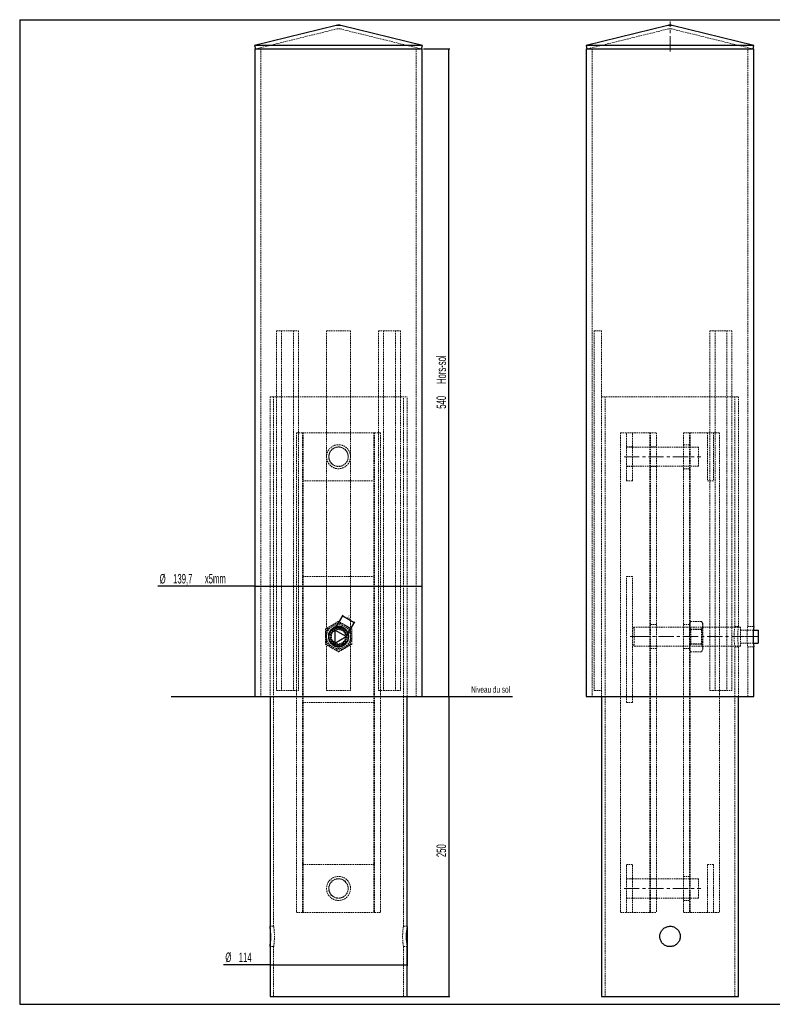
# Model space of a CAD drawing. Header units: millimetres. Extents: x 10 to 1179, y 10 to 831.
# Tile 1 of 2: x 10 to 638, y 10 to 831. Entities that reach past the tile are written whole.
import ezdxf

# ---------------------------------------------------------------- set-up
doc = ezdxf.new("R2010")
doc.units = ezdxf.units.MM
doc.linetypes.add('CENTERX2', pattern=[20.32, 12.7, -2.54, 2.54, -2.54])
doc.linetypes.add('HIDDEN', pattern=[1.905, 1.27, -0.635])
doc.layers.add('FORMAT', color=7, linetype='Continuous')
doc.styles.add('SLDTEXTSTYLE1', font='TXT', dxfattribs={"width": 0.605})
doc.dimstyles.new('SLDDIMSTYLE0', dxfattribs={"dimtxt": 7.704956, "dimasz": 1, "dimexe": 0, "dimexo": 0.0625, "dimgap": 1.926239, "dimtad": 1, "dimrnd": 1e-09, "dimzin": 12, "dimdsep": 46, "dimtxsty": 'SLDTEXTSTYLE1', "dimsah": 1, "dimcen": 0.09, "dimadec": 0, "dimazin": 3, "dimtfac": 1, "dimtofl": 0, "dimtmove": 0, "dimatfit": 3, "dimfxl": 1, "dimfrac": 2, "dimtolj": 1, "dimtzin": 12, "dimarcsym": 0})
doc.dimstyles.new('SLDDIMSTYLE1', dxfattribs={"dimtxt": 7.704956, "dimasz": 1, "dimexe": 0, "dimexo": 0.0625, "dimgap": 1.926239, "dimtad": 1, "dimdec": 0, "dimrnd": 1e-09, "dimzin": 12, "dimdsep": 46, "dimtxsty": 'SLDTEXTSTYLE1', "dimsah": 1, "dimcen": 0.09, "dimadec": 0, "dimazin": 3, "dimtfac": 1, "dimtofl": 0, "dimtmove": 0, "dimatfit": 3, "dimfxl": 1, "dimfrac": 2, "dimtolj": 1, "dimtzin": 12, "dimarcsym": 0})
doc.dimstyles.new('SLDDIMSTYLE2', dxfattribs={"dimtxt": 2.568319, "dimasz": 1, "dimexe": 0, "dimexo": 0.0625, "dimgap": 0.64208, "dimtad": 1, "dimrnd": 1e-09, "dimzin": 12, "dimdsep": 46, "dimtxsty": 'SLDTEXTSTYLE1', "dimsah": 1, "dimcen": 0.09, "dimadec": 0, "dimazin": 3, "dimtfac": 1, "dimtofl": 0, "dimtmove": 0, "dimatfit": 3, "dimfxl": 1, "dimfrac": 2, "dimtolj": 1, "dimtzin": 12, "dimarcsym": 0})

# ---------------------------------------------------------------- blocks, each defined once
blk = doc.blocks.new('_D')
at = {"layer": 'FORMAT'}
for p, q in [((346.9, 266.59), (369.05, 266.59)), ((368.06, 266.59), (368.06, 16.59)), ((331.2, 16.59), (369.05, 16.59))]:
    blk.add_line(p, q, dxfattribs=at)
for points in [[(368.06, 266.59), (367.81, 265.59), (368.31, 265.59)], [(368.06, 16.59), (368.31, 17.59), (367.81, 17.59)]]:
    blk.add_solid(points, dxfattribs=at)
at = {"layer": 'FORMAT', "insert": (357.83, 132.77), "char_height": 7.938, "attachment_point": 1, "rotation": 90, "style": 'SLDTEXTSTYLE1'}
blk.add_mtext('250', dxfattribs=at)
blk = doc.blocks.new('_D_1')
at = {"layer": 'FORMAT'}
for q in [(125.22, 358.61), (345.91, 358.61)]:
    blk.add_line((206.21, 358.61), q, dxfattribs=at)
for points in [[(206.21, 358.61), (207.21, 358.36), (207.21, 358.86)], [(345.91, 358.61), (344.91, 358.86), (344.91, 358.36)]]:
    blk.add_solid(points, dxfattribs=at)
at = {"layer": 'FORMAT', "char_height": 7.938, "attachment_point": 1, "style": 'SLDTEXTSTYLE1'}
for s, insert in [('%%c', (126.81, 368.84)), ('139,7', (138.05, 368.84)), ('x5mm', (164.5, 368.84))]:
    blk.add_mtext(s, dxfattribs=dict(at, insert=insert))
blk = doc.blocks.new('_D_2')
at = {"layer": 'FORMAT'}
for p, q in [((346.9, 806.59), (369.05, 806.59)), ((368.06, 266.59), (368.06, 806.59)), ((331.2, 266.59), (369.05, 266.59))]:
    blk.add_line(p, q, dxfattribs=at)
for points in [[(368.06, 806.59), (367.81, 805.59), (368.31, 805.59)], [(368.06, 266.59), (368.31, 267.59), (367.81, 267.59)]]:
    blk.add_solid(points, dxfattribs=at)
at = {"layer": 'FORMAT', "char_height": 7.938, "attachment_point": 1, "rotation": 90, "style": 'SLDTEXTSTYLE1'}
for s, insert in [('Hors-sol', (357.83, 527.22)), ('540', (357.83, 506.61))]:
    blk.add_mtext(s, dxfattribs=dict(at, insert=insert))
blk = doc.blocks.new('_D_3')
at = {"layer": 'FORMAT'}
for p, q in [((218.91, 74.1), (218.91, 41.95)), ((333.21, 74.1), (333.21, 41.95)), ((218.91, 42.94), (180.04, 42.94)), ((218.91, 42.94), (333.21, 42.94))]:
    blk.add_line(p, q, dxfattribs=at)
for points in [[(218.91, 42.94), (219.91, 42.69), (219.91, 43.19)], [(333.21, 42.94), (332.21, 43.19), (332.21, 42.69)]]:
    blk.add_solid(points, dxfattribs=at)
at = {"layer": 'FORMAT', "char_height": 7.938, "attachment_point": 1, "style": 'SLDTEXTSTYLE1'}
for s, insert in [('%%c', (181.62, 53.17)), ('114', (192.86, 53.17))]:
    blk.add_mtext(s, dxfattribs=dict(at, insert=insert))
blk = doc.blocks.new('_D_4')
at = {"layer": 'FORMAT'}
for p, q in [((273.38, 322.95), (280.06, 334.53)), ((289.1, 328.17), (279.57, 333.67)), ((282.9, 317.45), (289.59, 329.03))]:
    blk.add_line(p, q, dxfattribs=at)
for points in [[(279.57, 333.67), (280.31, 332.95), (280.56, 333.39)], [(289.1, 328.17), (288.35, 328.89), (288.1, 328.45)]]:
    blk.add_solid(points, dxfattribs=at)
at = {"layer": 'FORMAT', "insert": (284.34, 334.85), "char_height": 2.646, "attachment_point": 1, "rotation": 330, "style": 'SLDTEXTSTYLE1'}
blk.add_mtext('11', dxfattribs=at)

msp = doc.modelspace()

# ---------------------------------------------------------------- linework, layer by layer
at = {"color": 7, "linetype": 'Continuous', "lineweight": 25}
for p, q in [((274.144, 826.268), (206.057, 809.5)), ((346.057, 809.5), (277.97, 826.268)), ((550.738, 826.268), (482.651, 809.5)), ((622.651, 809.5), (554.564, 826.268)), ((206.057, 809.5), (206.775, 806.587)), ((346.057, 809.5), (206.057, 809.5)), ((206.207, 806.587), (206.207, 266.587)), ((206.207, 806.587), (345.907, 806.587)), ((345.34, 806.587), (346.057, 809.5)), ((345.907, 266.587), (345.907, 806.587)), ((482.651, 809.5), (483.368, 806.587)), ((622.651, 809.5), (482.651, 809.5)), ((482.801, 806.587), (482.801, 266.587)), ((482.801, 806.587), (622.501, 806.587)), ((621.933, 806.587), (622.651, 809.5)), ((622.501, 325.087), (622.501, 806.587)), ((282.408, 316.587), (272.882, 322.087)), ((272.882, 322.087), (272.882, 311.087)), ((622.202, 322.087), (626.332, 322.087)), ((626.332, 322.087), (626.332, 311.087)), ((272.882, 311.087), (282.408, 316.587)), ((622.202, 311.087), (626.332, 311.087)), ((622.501, 266.587), (622.501, 308.194)), ((206.207, 266.587), (345.907, 266.587)), ((218.907, 266.587), (218.907, 74.979)), ((333.207, 74.979), (333.207, 266.587)), ((482.801, 266.587), (622.501, 266.587)), ((495.501, 266.587), (495.501, 16.587)), ((609.801, 16.587), (609.801, 266.587)), ((218.907, 58.087), (218.907, 16.587)), ((333.207, 16.587), (333.207, 58.087)), ((218.907, 16.587), (276.057, 16.587)), ((276.057, 16.587), (333.207, 16.587)), ((495.501, 16.587), (609.801, 16.587))]:
    msp.add_line(p, q, dxfattribs=at)
at = {"color": 7, "linetype": 'HIDDEN', "lineweight": 18}
for p, q in [((274.862, 823.355), (206.775, 806.587)), ((274.144, 826.268), (277.97, 826.268)), ((277.253, 823.355), (274.862, 823.355)), ((345.34, 806.587), (277.253, 823.355)), ((551.455, 823.355), (483.368, 806.587)), ((550.738, 826.268), (552.651, 826.268)), ((551.455, 823.355), (553.846, 823.355)), ((552.651, 826.268), (554.564, 826.268)), ((621.933, 806.587), (553.846, 823.355)), ((211.207, 806.587), (211.207, 266.587)), ((340.907, 266.587), (340.907, 806.587)), ((487.801, 806.587), (487.801, 266.587)), ((617.501, 325.087), (617.501, 806.587)), ((224.333, 571.587), (224.333, 271.587)), ((224.333, 571.587), (238.475, 571.587)), ((228.575, 571.587), (228.575, 271.587)), ((238.475, 571.587), (238.475, 271.587)), ((238.475, 571.587), (242.717, 571.587)), ((242.717, 571.587), (242.717, 271.587)), ((266.057, 571.587), (266.057, 271.587)), ((266.057, 571.587), (286.057, 571.587)), ((286.057, 571.587), (286.057, 271.587)), ((309.397, 571.587), (309.397, 271.587)), ((309.397, 571.587), (313.64, 571.587)), ((313.64, 571.587), (313.64, 271.587)), ((313.64, 571.587), (327.782, 571.587)), ((323.54, 571.587), (323.54, 271.587)), ((327.782, 571.587), (327.782, 271.587)), ((489.501, 571.587), (489.501, 271.587)), ((489.501, 571.587), (495.501, 571.587)), ((495.501, 571.587), (495.501, 271.587)), ((585.991, 571.587), (585.991, 271.587)), ((585.991, 571.587), (590.234, 571.587)), ((590.234, 571.587), (590.234, 271.587)), ((590.234, 571.587), (604.376, 571.587)), ((600.133, 571.587), (600.133, 271.587)), ((604.376, 571.587), (604.376, 271.587)), ((218.907, 516.587), (333.207, 516.587)), ((218.907, 516.587), (218.907, 266.587)), ((221.907, 516.587), (221.907, 266.587)), ((330.207, 266.587), (330.207, 516.587)), ((333.207, 266.587), (333.207, 516.587)), ((495.501, 516.587), (609.801, 516.587)), ((498.501, 516.587), (498.501, 266.587)), ((606.801, 325.087), (606.801, 516.587)), ((609.801, 325.087), (609.801, 516.587)), ((246.057, 486.587), (241.057, 486.587)), ((241.057, 486.587), (241.057, 86.587)), ((306.057, 486.587), (246.057, 486.587)), ((246.057, 486.587), (246.057, 86.587)), ((246.557, 486.587), (246.557, 86.587)), ((305.557, 486.587), (305.557, 86.587)), ((311.057, 486.587), (306.057, 486.587)), ((306.057, 486.587), (306.057, 86.587)), ((311.057, 486.587), (311.057, 86.587)), ((511.332, 486.587), (511.332, 86.587)), ((511.332, 486.587), (535.832, 486.587)), ((516.332, 446.587), (516.332, 486.587)), ((521.332, 446.587), (521.332, 486.587)), ((535.832, 486.587), (535.832, 86.587)), ((535.832, 486.587), (541.332, 486.587)), ((536.332, 486.587), (536.332, 86.587)), ((541.332, 486.587), (541.332, 86.587)), ((563.969, 486.587), (563.969, 86.587)), ((563.969, 486.587), (569.469, 486.587)), ((568.969, 486.587), (568.969, 86.587)), ((569.469, 486.587), (569.469, 86.587)), ((569.469, 486.587), (593.969, 486.587)), ((583.969, 486.587), (583.969, 446.587)), ((588.969, 486.587), (588.969, 446.587)), ((593.969, 486.587), (593.969, 86.587)), ((568.969, 476.587), (563.969, 476.587)), ((521.332, 474.737), (516.332, 474.737)), ((576.332, 474.587), (516.332, 474.587)), ((541.332, 474.737), (536.332, 474.737)), ((576.332, 458.587), (576.332, 474.587)), ((516.332, 458.587), (576.332, 458.587)), ((516.332, 458.437), (521.332, 458.437)), ((536.332, 458.437), (541.332, 458.437)), ((563.969, 456.587), (568.969, 456.587)), ((246.057, 446.587), (306.057, 446.587)), ((516.332, 446.587), (521.332, 446.587)), ((588.969, 446.587), (583.969, 446.587)), ((246.057, 366.587), (306.057, 366.587)), ((516.332, 261.587), (516.332, 366.587)), ((516.332, 366.587), (521.332, 366.587)), ((521.332, 261.587), (521.332, 366.587)), ((569.952, 329.289), (568.969, 327.587)), ((569.952, 329.289), (578.987, 329.289)), ((579.969, 327.587), (578.987, 329.289)), ((522.832, 324.587), (521.332, 323.087)), ((522.832, 324.587), (522.832, 312.587)), ((611.332, 324.587), (522.832, 324.587)), ((541.332, 326.587), (536.332, 326.587)), ((568.969, 326.587), (563.969, 326.587)), ((570.052, 322.505), (568.969, 323.587)), ((569.952, 322.938), (578.987, 322.938)), ((570.052, 322.505), (570.052, 310.67)), ((578.887, 322.505), (570.052, 322.505)), ((579.969, 323.587), (578.887, 322.505)), ((578.887, 322.505), (578.887, 310.67)), ((579.969, 327.587), (579.969, 326.113)), ((579.969, 326.113), (579.969, 316.587)), ((609.801, 325.087), (606.801, 325.087)), ((611.332, 324.587), (611.332, 308.587)), ((611.332, 322.087), (622.202, 322.087)), ((622.501, 325.087), (617.501, 325.087)), ((522.832, 312.587), (522.832, 308.587)), ((579.969, 316.587), (579.969, 307.061)), ((611.332, 316.587), (626.332, 316.587)), ((521.332, 310.087), (522.832, 308.587)), ((522.832, 308.587), (611.332, 308.587)), ((536.332, 306.587), (541.332, 306.587)), ((563.969, 306.587), (568.969, 306.587)), ((568.969, 309.587), (570.052, 310.67)), ((568.969, 305.587), (569.952, 303.885)), ((569.952, 310.236), (578.987, 310.236)), ((569.952, 303.885), (578.987, 303.885)), ((570.052, 310.67), (578.887, 310.67)), ((578.887, 310.67), (579.969, 309.587)), ((578.987, 303.885), (579.969, 305.587)), ((579.969, 307.061), (579.969, 305.587)), ((606.784, 308.087), (609.801, 308.087)), ((606.801, 266.587), (606.801, 308.196)), ((609.801, 266.587), (609.801, 308.195)), ((611.332, 311.087), (622.202, 311.087)), ((617.487, 308.087), (622.501, 308.087)), ((617.501, 266.587), (617.501, 308.194)), ((224.333, 271.587), (238.475, 271.587)), ((238.475, 271.587), (242.717, 271.587)), ((266.057, 271.587), (286.057, 271.587)), ((309.397, 271.587), (313.64, 271.587)), ((313.64, 271.587), (327.782, 271.587)), ((489.501, 271.587), (495.501, 271.587)), ((495.501, 271.587), (495.501, 266.587)), ((585.991, 271.587), (590.234, 271.587)), ((590.234, 271.587), (604.376, 271.587)), ((221.907, 266.587), (221.907, 74.979)), ((330.207, 74.979), (330.207, 266.587)), ((498.501, 266.587), (498.501, 16.587)), ((606.801, 16.587), (606.801, 266.587)), ((306.057, 261.587), (246.057, 261.587)), ((516.332, 261.587), (521.332, 261.587)), ((306.057, 126.587), (246.057, 126.587)), ((516.332, 126.587), (521.332, 126.587)), ((516.332, 86.587), (516.332, 126.587)), ((521.332, 86.587), (521.332, 126.587)), ((588.969, 126.587), (583.969, 126.587)), ((583.969, 126.587), (583.969, 86.587)), ((588.969, 126.587), (588.969, 86.587)), ((568.969, 116.587), (563.969, 116.587)), ((521.332, 114.737), (516.332, 114.737)), ((576.332, 114.587), (516.332, 114.587)), ((541.332, 114.737), (536.332, 114.737)), ((576.332, 98.587), (576.332, 114.587)), ((516.332, 98.587), (576.332, 98.587)), ((516.332, 98.437), (521.332, 98.437)), ((536.332, 98.437), (541.332, 98.437)), ((563.969, 96.587), (568.969, 96.587)), ((246.057, 86.587), (241.057, 86.587)), ((246.057, 86.587), (306.057, 86.587)), ((311.057, 86.587), (306.057, 86.587)), ((511.332, 86.587), (535.832, 86.587)), ((535.832, 86.587), (541.332, 86.587)), ((563.969, 86.587), (569.469, 86.587)), ((569.469, 86.587), (593.969, 86.587)), ((221.924, 75.087), (218.907, 75.087)), ((333.207, 75.087), (330.191, 75.087)), ((218.907, 58.087), (221.907, 58.087)), ((221.907, 58.087), (221.907, 16.587)), ((330.207, 16.587), (330.207, 58.087)), ((330.207, 58.087), (333.207, 58.087))]:
    msp.add_line(p, q, dxfattribs=at)
at = {"color": 8, "linetype": 'Continuous', "lineweight": 25}
for p, q in [((277.97, 826.268), (274.144, 826.268)), ((554.564, 826.268), (550.738, 826.268))]:
    msp.add_line(p, q, dxfattribs=at)
at = {"color": 7, "linetype": 'HIDDEN', "lineweight": 18}
for centre, radius in [((276.057, 466.587), 10), ((276.057, 466.587), 8.15), ((276.057, 466.587), 8), ((276.057, 316.587), 10), ((276.057, 316.587), 7), ((276.057, 316.587), 6.5), ((276.057, 316.587), 5.918), ((276.057, 106.587), 10), ((276.057, 106.587), 8.15), ((276.057, 106.587), 8)]:
    msp.add_circle(centre, radius, dxfattribs=at)
at = {"color": 7, "linetype": 'Continuous', "lineweight": 25}
msp.add_circle((276.057, 316.587), 8, dxfattribs=at)
for centre, radius, start, end in [((276.057, 818.5), 8, 76.164975, 103.835025), ((552.651, 818.5), 8, 76.164975, 103.835025), ((692.074, 316.588), 70.091, 173.03481, 186.877881), ((390.02, 66.587), 57.445, 171.599364, 188.508699)]:
    msp.add_arc(centre, radius, start, end, dxfattribs=at)
at = {"color": 7, "linetype": 'HIDDEN', "lineweight": 18}
for centre, radius, start, end in [((276.057, 818.5), 5, 76.164975, 103.835025), ((552.651, 818.5), 5, 76.164975, 103.835025), ((276.057, 316.587), 11, 120, 180), ((276.057, 316.587), 11, 60, 120), ((276.057, 316.587), 11, 0, 60), ((660.595, 316.588), 54.462, 171.021449, 188.864036), ((666.614, 316.588), 57.445, 171.491301, 188.400636), ((682.053, 316.588), 65.11, 172.499028, 187.406534), ((276.057, 316.587), 11, 180, 240), ((276.057, 316.587), 11, 300, 0), ((276.057, 316.587), 11, 240, 300), ((384.002, 66.587), 54.462, 171.135964, 188.978551)]:
    msp.add_arc(centre, radius, start, end, dxfattribs=at)
for points, knots in [([(276.057, 329.289), (275.164, 328.773), (273.361, 327.732), (271.498, 326.656), (270.557, 326.113)], [0, 0, 0, 0, 0.495458, 1, 1, 1, 1]), ([(281.557, 326.113), (281.427, 326.189), (280.44, 326.759), (278.578, 327.833), (276.903, 328.801), (276.057, 329.289)], [0, 0, 0, 0, 0.0700962, 0.5307876, 1, 1, 1, 1]), ([(568.969, 326.113), (568.971, 326.189), (568.979, 326.759), (569.194, 327.833), (569.698, 328.801), (569.952, 329.289)], [0, 0, 0, 0, 0.0700962, 0.5307876, 1, 1, 1, 1]), ([(578.987, 329.289), (579.262, 328.773), (579.816, 327.732), (579.918, 326.656), (579.969, 326.113)], [0, 0, 0, 0, 0.495458, 1, 1, 1, 1]), ([(270.557, 326.113), (270.427, 326.038), (269.44, 325.468), (267.578, 324.394), (265.903, 323.426), (265.057, 322.938)], [0, 0, 0, 0, 0.0700962, 0.5307876, 1, 1, 1, 1]), ([(265.057, 322.938), (265.057, 322.156), (265.057, 320.586), (265.057, 318.452), (265.057, 317.112), (265.057, 316.587)], [0, 0, 0, 0, 0.37620519, 0.75586533, 1, 1, 1, 1]), ([(287.057, 322.938), (286.164, 323.454), (284.361, 324.495), (282.498, 325.571), (281.557, 326.113)], [0, 0, 0, 0, 0.495458, 1, 1, 1, 1]), ([(287.057, 316.587), (287.057, 317.112), (287.057, 318.444), (287.057, 320.578), (287.057, 322.149), (287.057, 322.938)], [0, 0, 0, 0, 0.2441343, 0.6200134, 1, 1, 1, 1]), ([(569.952, 322.938), (569.677, 323.454), (569.123, 324.495), (569.021, 325.571), (568.969, 326.113)], [0, 0, 0, 0, 0.495458, 1, 1, 1, 1]), ([(568.969, 316.587), (568.983, 317.112), (569.017, 318.444), (569.327, 320.578), (569.743, 322.149), (569.952, 322.938)], [0, 0, 0, 0, 0.2441343, 0.6200134, 1, 1, 1, 1]), ([(579.969, 326.113), (579.968, 326.038), (579.959, 325.468), (579.745, 324.394), (579.241, 323.426), (578.987, 322.938)], [0, 0, 0, 0, 0.0700962, 0.5307876, 1, 1, 1, 1]), ([(578.987, 322.938), (579.194, 322.156), (579.61, 320.586), (579.922, 318.452), (579.956, 317.112), (579.969, 316.587)], [0, 0, 0, 0, 0.37620519, 0.75586533, 1, 1, 1, 1]), ([(265.057, 316.587), (265.057, 315.762), (265.057, 314.1), (265.057, 311.982), (265.057, 310.706), (265.057, 310.236)], [0, 0, 0, 0, 0.3838999, 0.7733995, 1, 1, 1, 1]), ([(287.057, 310.236), (287.057, 310.706), (287.057, 311.972), (287.057, 314.088), (287.057, 315.751), (287.057, 316.587)], [0, 0, 0, 0, 0.226601, 0.6108209, 1, 1, 1, 1]), ([(569.952, 310.236), (569.824, 310.706), (569.478, 311.972), (569.068, 314.088), (569.002, 315.751), (568.969, 316.587)], [0, 0, 0, 0, 0.22660098, 0.61082089, 1, 1, 1, 1]), ([(579.969, 316.587), (579.937, 315.762), (579.873, 314.1), (579.464, 311.982), (579.115, 310.706), (578.987, 310.236)], [0, 0, 0, 0, 0.3838999, 0.7733995, 1, 1, 1, 1]), ([(265.057, 310.236), (265.951, 309.721), (267.753, 308.68), (269.617, 307.604), (270.557, 307.061)], [0, 0, 0, 0, 0.49545796, 1, 1, 1, 1]), ([(270.557, 307.061), (270.688, 306.986), (271.675, 306.416), (273.536, 305.341), (275.212, 304.374), (276.057, 303.885)], [0, 0, 0, 0, 0.0700962, 0.5307876, 1, 1, 1, 1]), ([(276.057, 303.885), (276.951, 304.401), (278.753, 305.442), (280.617, 306.518), (281.557, 307.061)], [0, 0, 0, 0, 0.495458, 1, 1, 1, 1]), ([(281.557, 307.061), (281.688, 307.136), (282.675, 307.706), (284.536, 308.781), (286.212, 309.748), (287.057, 310.236)], [0, 0, 0, 0, 0.0700962, 0.5307876, 1, 1, 1, 1]), ([(568.969, 307.061), (568.971, 307.136), (568.979, 307.706), (569.194, 308.781), (569.698, 309.748), (569.952, 310.236)], [0, 0, 0, 0, 0.0700962, 0.5307876, 1, 1, 1, 1]), ([(569.952, 303.885), (569.677, 304.401), (569.123, 305.442), (569.021, 306.518), (568.969, 307.061)], [0, 0, 0, 0, 0.495458, 1, 1, 1, 1]), ([(578.987, 310.236), (579.262, 309.721), (579.816, 308.68), (579.918, 307.604), (579.969, 307.061)], [0, 0, 0, 0, 0.49545796, 1, 1, 1, 1]), ([(579.969, 307.061), (579.968, 306.986), (579.959, 306.416), (579.745, 305.341), (579.241, 304.374), (578.987, 303.885)], [0, 0, 0, 0, 0.0700962, 0.5307876, 1, 1, 1, 1]), ([(221.907, 58.087), (221.922, 58.18), (221.952, 58.366), (222.161, 59.811), (222.396, 61.948), (222.569, 64.635), (222.596, 67.532), (222.471, 70.303), (222.245, 72.68), (222.027, 74.325), (221.902, 75.122), (221.92, 75.008), (221.924, 74.979)], [0, 0, 0, 0, 0.1064784, 0.212926, 0.3201795, 0.4280037, 0.5349382, 0.6409078, 0.7473422, 0.85494, 0.9625994, 1, 1, 1, 1])]:
    msp.add_open_spline(points, degree=3, knots=knots, dxfattribs=at)
at = {"color": 7, "linetype": 'Continuous', "lineweight": 25}
for points, knots in [([(276.057, 325.087), (277.009, 324.994), (278.913, 324.807), (281.449, 323.354), (283.387, 321.209), (284.502, 318.519), (284.665, 315.62), (283.864, 312.838), (282.194, 310.475), (279.83, 308.789), (277.036, 307.98), (274.14, 308.141), (271.465, 309.244), (269.3, 311.168), (267.887, 313.708), (267.395, 316.574), (267.877, 319.43), (269.269, 321.969), (271.423, 323.897), (273.819, 324.937), (275.416, 325.044), (276.057, 325.087)], [0, 0, 0, 0, 0.0534191, 0.10682878, 0.16048371, 0.21430661, 0.26786044, 0.32112757, 0.37453762, 0.42829618, 0.48206759, 0.53549803, 0.58876591, 0.64229675, 0.69611327, 0.74979156, 0.80311876, 0.85643174, 0.91008701, 0.96390959, 1, 1, 1, 1]), ([(218.907, 58.087), (218.922, 58.18), (218.95, 58.366), (219.148, 59.813), (219.371, 61.953), (219.534, 64.64), (219.559, 67.538), (219.441, 70.311), (219.226, 72.688), (219.02, 74.33), (218.902, 75.123), (218.919, 75.009), (218.923, 74.979)], [0, 0, 0, 0, 0.10656902, 0.21311018, 0.32037728, 0.42815404, 0.53513072, 0.64124363, 0.74777627, 0.85535262, 0.96297986, 1, 1, 1, 1]), ([(552.651, 58.087), (553.601, 58.18), (555.501, 58.366), (558.033, 59.813), (559.972, 61.953), (561.092, 64.641), (561.259, 67.537), (560.467, 70.314), (558.81, 72.677), (556.454, 74.371), (553.663, 75.19), (550.77, 75.04), (548.097, 73.953), (545.925, 72.046), (544.497, 69.515), (543.989, 66.653), (544.453, 63.799), (545.823, 61.258), (547.958, 59.315), (550.366, 58.246), (551.987, 58.133), (552.651, 58.087)], [0, 0, 0, 0, 0.0532868, 0.1065597, 0.1601956, 0.2140863, 0.267577, 0.3206358, 0.3739044, 0.427695, 0.4815109, 0.5348203, 0.5878821, 0.6413268, 0.695204, 0.7488872, 0.8020418, 0.8551624, 0.9087907, 0.9626822, 1, 1, 1, 1])]:
    msp.add_open_spline(points, degree=3, knots=knots, dxfattribs=at)
at = {"layer": 'FORMAT', "color": 171}
for p, q in [((10, 831), (1179, 831)), ((10, 831), (10, 10)), ((10, 10), (1179, 10))]:
    msp.add_line(p, q, dxfattribs=at)
at = {"layer": 'FORMAT', "linetype": 'CENTERX2', "lineweight": 18}
for p, q in [((552.651, 804.587), (552.651, 829.467)), ((514.332, 466.587), (578.332, 466.587)), ((522.832, 316.587), (519.332, 316.587)), ((522.832, 316.587), (613.332, 316.587)), ((624.501, 316.587), (615.501, 316.587)), ((514.332, 106.587), (578.332, 106.587))]:
    msp.add_line(p, q, dxfattribs=at)
at = {"layer": 'FORMAT'}
msp.add_line((136.325, 266.587), (421.287, 266.587), dxfattribs=at)

# ---------------------------------------------------------------- texts
at = {"layer": 'FORMAT', "insert": (386.732, 275.109), "char_height": 5.29167, "attachment_point": 1, "style": 'SLDTEXTSTYLE1'}
msp.add_mtext('Niveau du sol', dxfattribs=at)

# ---------------------------------------------------------------- dimensions: what is measured, and where the dimension line sits
at = {"layer": 'FORMAT'}
dim = msp.add_linear_dim(base=(368.057, 806.587), p1=(330.207, 266.587), p2=(345.907, 806.587), angle=90, text='<> Hors-sol', dimstyle='SLDDIMSTYLE0', dxfattribs=at)
dim.commit()
dim.dimension.update_dxf_attribs({"geometry": '_D_2', "text_midpoint": (368.057, 536.587), "dimtype": 160})
for base, p1, p2, text, dimstyle, picture, middle in [((345.907, 358.607), (206.207, 266.587), (345.907, 266.587), '%%c<>x5mm', 'SLDDIMSTYLE0', '_D_1', (160.057, 358.607)), ((333.207, 42.941), (218.907, 75.087), (333.207, 75.087), '%%c<>', 'SLDDIMSTYLE1', '_D_3', (196.057, 42.941))]:
    dim = msp.add_linear_dim(base=base, p1=p1, p2=p2, text=text, dimstyle=dimstyle, dxfattribs=at)
    dim.commit()
    dim.dimension.update_dxf_attribs({"geometry": picture, "text_midpoint": middle, "dimtype": 160})
for base, p1, p2, angle, dimstyle, picture, middle in [((279.57, 333.671), (282.408, 316.587), (272.882, 322.087), 330, 'SLDDIMSTYLE2', '_D_4', (284.333, 330.921)), ((368.057, 16.587), (345.907, 266.587), (330.207, 16.587), 90, 'SLDDIMSTYLE0', '_D', (368.057, 141.587))]:
    dim = msp.add_linear_dim(base=base, p1=p1, p2=p2, angle=angle, dimstyle=dimstyle, dxfattribs=at)
    dim.commit()
    dim.dimension.update_dxf_attribs({"geometry": picture, "text_midpoint": middle, "dimtype": 160})

doc.saveas('drawing.dxf')
